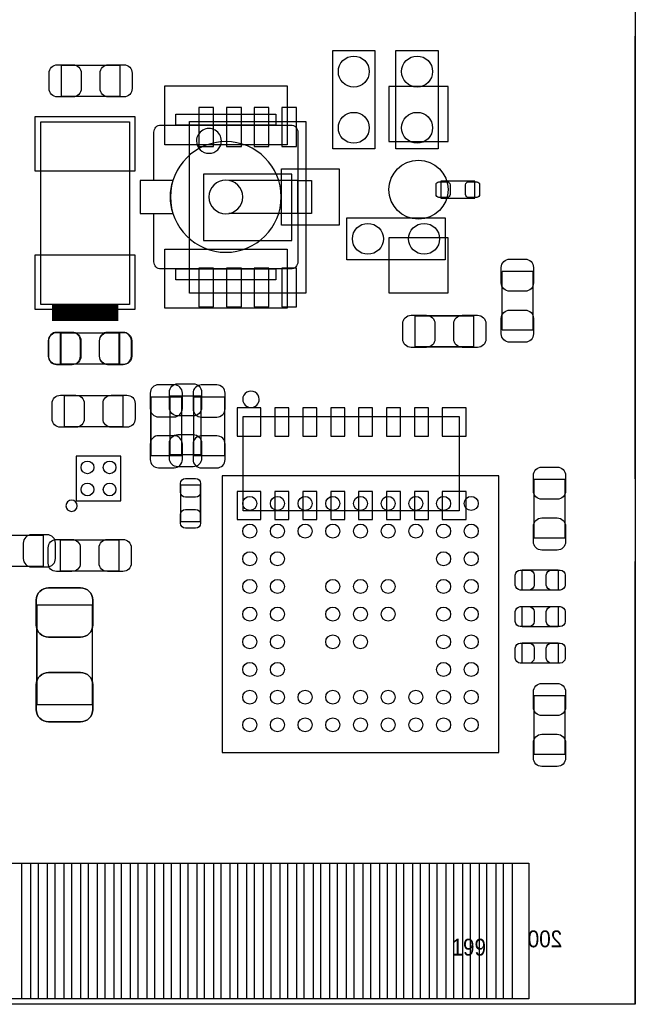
# Model space of a CAD drawing. Extents: x -31 to 84, y -5 to 52.
# Tile 10 of 14: x 56 to 68, y 0 to 18. Entities that reach past the tile are written whole.
import ezdxf

# ---------------------------------------------------------------- set-up
doc = ezdxf.new("R2010")
doc.units = 0
for name, color, linetype in [('BG_OUTLINE', 231, 'CONTINUOUS'), ('PG_ASSEMBLY_BOTTOM', 253, 'CONTINUOUS'), ('PG_ASSEMBLY_TOP', 7, 'CONTINUOUS'), ('PIN_BOTTOM', 253, 'CONTINUOUS'), ('PIN_TOP', 7, 'CONTINUOUS')]:
    doc.layers.add(name, color=color, linetype=linetype)

msp = doc.modelspace()

# ---------------------------------------------------------------- linework, layer by layer
at = {"layer": 'BG_OUTLINE'}
msp.add_lwpolyline([(67.59956, 21.99894, 0.414214), (65.60058, 19.99996, 0.414214), (67.59956, 18.00098), (67.59956, 0), (16.74876, 0), (16.74876, 3.50012, 0.414214), (16.25092, 4.0005, 0.414214), (15.75054, 3.50012), (15.75054, 0), (0, 0), (0, 18.00098, 0.414214), (1.99898, 19.99996, 0.414214), (0, 21.99894), (-0.000508, 32.994092), (67.59956, 32.994092)], format="xyb", close=True, dxfattribs=at)
for points in [[(67.59956, 16.492982), (67.59956, 17.49298)], [(67.59956, 9.492996), (67.59956, 17.49298)], [(67.59956, 9.492996), (67.59956, 10.492994)], [(67.59956, 6.999986), (67.59956, 7.999984)], [(67.59956, 0), (67.59956, 7.999984)], [(67.59956, 0), (67.59956, 0.999998)]]:
    msp.add_lwpolyline(points, dxfattribs=at)
at = {"layer": 'PG_ASSEMBLY_BOTTOM'}
for points in [[(59.54903, 12.853416), (59.54903, 15.952216)], [(59.54903, 15.952216), (61.64707, 15.952216)], [(61.64707, 15.952216), (61.64707, 12.853416)], [(61.64707, 12.853416), (59.54903, 12.853416)]]:
    msp.add_lwpolyline(points, dxfattribs=at)
msp.add_lwpolyline([(60.122562, 15.602712, 1), (59.673538, 15.60292, 1)], format="xyb", close=True, dxfattribs=at)
at = {"layer": 'PG_ASSEMBLY_BOTTOM', "const_width": 0.024892}
for points in [[(58.276998, 12.133072), (57.216802, 12.133072)], [(57.216802, 12.133072), (57.216802, 11.573256)], [(58.276998, 11.573256), (58.276998, 12.133072)], [(57.216802, 11.573256), (58.276998, 11.573256)], [(58.848498, 10.975848), (58.848498, 9.915652)], [(59.408314, 10.975848), (58.848498, 10.975848)], [(59.408314, 9.915652), (59.408314, 10.975848)], [(59.620658, 10.972546), (59.620658, 9.91235)], [(60.180474, 10.972546), (59.620658, 10.972546)], [(60.180474, 9.91235), (60.180474, 10.972546)], [(58.848498, 9.915652), (59.408314, 9.915652)], [(59.620658, 9.91235), (60.180474, 9.91235)], [(56.905398, 8.475472), (55.845202, 8.475472)], [(56.905398, 7.915656), (56.905398, 8.475472)], [(55.845202, 7.915656), (56.905398, 7.915656)], [(57.789826, 7.215886), (56.789574, 7.215886)], [(56.789574, 7.215886), (56.789574, 5.416042)], [(57.789826, 5.416042), (57.789826, 7.215886)], [(56.789574, 5.416042), (57.789826, 5.416042)]]:
    msp.add_lwpolyline(points, dxfattribs=at)
at = {"layer": 'PG_ASSEMBLY_BOTTOM'}
msp.add_lwpolyline([(60.807092, 10.932668, 1.000127), (60.508134, 10.932414, 0.999873), (60.807092, 10.932668)], format="xyb", dxfattribs=at)
msp.add_lwpolyline([(60.5155, 10.619994), (64.41694, 10.619994), (64.41694, 8.918194), (60.5155, 8.918194)], close=True, dxfattribs=at)
at = {"layer": 'PG_ASSEMBLY_TOP'}
for points in [[(62.133988, 15.45844), (62.133988, 17.23644)], [(62.133988, 17.23644), (62.895988, 17.23644)], [(62.895988, 17.23644), (62.895988, 15.45844)], [(63.276988, 17.23644), (64.038988, 17.23644)], [(63.276988, 15.45844), (63.276988, 17.23644)], [(64.038988, 17.23644), (64.038988, 15.45844)], [(59.030616, 15.889732), (61.37656, 15.889732)], [(58.903616, 14.889734), (58.903616, 15.762732)], [(61.50356, 15.762732), (61.50356, 13.416788)], [(62.895988, 15.45844), (62.133988, 15.45844)], [(64.038988, 15.45844), (63.276988, 15.45844)], [(61.50356, 14.889734), (60.25769, 14.889734)], [(58.903616, 13.416788), (58.903616, 14.289786)], [(61.50356, 14.289786), (60.25769, 14.289786)], [(62.387988, 13.45184), (62.387988, 14.21384)], [(62.387988, 14.21384), (64.165988, 14.21384)], [(64.165988, 14.21384), (64.165988, 13.45184)], [(64.165988, 13.45184), (62.387988, 13.45184)], [(61.37656, 13.289788), (59.030616, 13.289788)], [(60.135516, 9.550908), (60.135516, 4.550664)], [(65.13576, 9.550908), (60.135516, 9.550908)], [(65.13576, 4.550664), (65.13576, 9.550908)], [(60.135516, 4.550664), (65.13576, 4.550664)]]:
    msp.add_lwpolyline(points, dxfattribs=at)
for points, const_width in [([(57.23128, 16.967962), (58.291476, 16.967962)], 0.024892), ([(57.23128, 16.408146), (57.23128, 16.967962)], 0.024892), ([(58.291476, 16.967962), (58.291476, 16.408146)], 0.024892), ([(58.291476, 16.408146), (57.23128, 16.408146)], 0.024892), ([(65.189862, 12.18565), (65.189862, 13.245846)], 0.024892), ([(65.189862, 13.245846), (65.749678, 13.245846)], 0.024892), ([(65.749678, 13.245846), (65.749678, 12.18565)], 0.024892), ([(57.0611, 12.497816), (58.25998, 12.497816)], 0.29972), ([(63.619888, 11.881358), (63.619888, 12.441174)], 0.024892), ([(63.619888, 12.441174), (64.680084, 12.441174)], 0.024892), ([(64.680084, 12.441174), (64.680084, 11.881358)], 0.024892), ([(57.224168, 12.132564), (58.284364, 12.132564)], 0.024892), ([(57.224168, 11.572748), (57.224168, 12.132564)], 0.024892), ([(58.284364, 12.132564), (58.284364, 11.572748)], 0.024892), ([(65.749678, 12.18565), (65.189862, 12.18565)], 0.024892), ([(64.680084, 11.881358), (63.619888, 11.881358)], 0.024892), ([(58.284364, 11.572748), (57.224168, 11.572748)], 0.024892), ([(57.284874, 10.997438), (58.34507, 10.997438)], 0.024892), ([(57.284874, 10.437622), (57.284874, 10.997438)], 0.024892), ([(58.34507, 10.997438), (58.34507, 10.437622)], 0.024892), ([(59.195462, 9.934448), (59.195462, 10.994644)], 0.024892), ([(59.195462, 10.994644), (59.755278, 10.994644)], 0.024892), ([(59.755278, 10.994644), (59.755278, 9.934448)], 0.024892), ([(58.34507, 10.437622), (57.284874, 10.437622)], 0.024892), ([(59.755278, 9.934448), (59.195462, 9.934448)], 0.024892), ([(65.770506, 8.428482), (65.770506, 9.488678)], 0.024892), ([(65.770506, 9.488678), (66.330322, 9.488678)], 0.024892), ([(66.330322, 9.488678), (66.330322, 8.428482)], 0.024892), ([(59.385454, 8.722106), (59.385454, 9.381998)], 0.024892), ([(59.385454, 9.381998), (59.745626, 9.381998)], 0.024892), ([(59.745626, 9.381998), (59.745626, 8.722106)], 0.024892), ([(59.745626, 8.722106), (59.385454, 8.722106)], 0.024892), ([(57.21477, 8.391652), (58.274966, 8.391652)], 0.024892), ([(57.21477, 7.831836), (57.21477, 8.391652)], 0.024892), ([(58.274966, 8.391652), (58.274966, 7.831836)], 0.024892), ([(66.330322, 8.428482), (65.770506, 8.428482)], 0.024892), ([(58.274966, 7.831836), (57.21477, 7.831836)], 0.024892), ([(65.552066, 7.846568), (66.211958, 7.846568)], 0.024892), ([(65.552066, 7.486396), (65.552066, 7.846568)], 0.024892), ([(66.211958, 7.846568), (66.211958, 7.486396)], 0.024892), ([(66.211958, 7.486396), (65.552066, 7.486396)], 0.024892), ([(56.789574, 5.416042), (56.789574, 7.215886)], 0.024892), ([(56.789574, 7.215886), (57.789826, 7.215886)], 0.024892), ([(57.789826, 7.215886), (57.789826, 5.416042)], 0.024892), ([(65.552066, 7.186676), (66.211958, 7.186676)], 0.024892), ([(65.552066, 6.826504), (65.552066, 7.186676)], 0.024892), ([(66.211958, 7.186676), (66.211958, 6.826504)], 0.024892), ([(66.211958, 6.826504), (65.552066, 6.826504)], 0.024892), ([(65.552066, 6.526784), (66.211958, 6.526784)], 0.024892), ([(65.552066, 6.166612), (65.552066, 6.526784)], 0.024892), ([(66.211958, 6.526784), (66.211958, 6.166612)], 0.024892), ([(66.211958, 6.166612), (65.552066, 6.166612)], 0.024892), ([(65.770506, 4.51866), (65.770506, 5.578856)], 0.024892), ([(65.770506, 5.578856), (66.330322, 5.578856)], 0.024892), ([(66.330322, 5.578856), (66.330322, 4.51866)], 0.024892), ([(57.789826, 5.416042), (56.789574, 5.416042)], 0.024892), ([(66.330322, 4.51866), (65.770506, 4.51866)], 0.024892)]:
    msp.add_lwpolyline(points, dxfattribs=dict(at, const_width=const_width))
for points in [[(61.105288, 15.889732), (59.301888, 15.889732), (59.301888, 16.08836), (61.105288, 16.08836)], [(58.46064, 12.647676), (56.86044, 12.647676), (56.86044, 15.949676), (58.46064, 15.949676)], [(61.752988, 14.289786), (61.50356, 14.289786), (61.50356, 14.889734), (61.752988, 14.889734)], [(64.089788, 14.87678), (64.089788, 14.5669), (64.699388, 14.5669), (64.699388, 14.87678)], [(61.105288, 13.09116), (59.301888, 13.09116), (59.301888, 13.289788), (61.105288, 13.289788)], [(58.30824, 9.906762), (57.498234, 9.906762), (57.498234, 9.096756), (58.30824, 9.096756)]]:
    msp.add_lwpolyline(points, close=True, dxfattribs=at)
for points in [[(58.903616, 15.762732, -0.414214), (59.030616, 15.889732)], [(61.37656, 15.889732, -0.414214), (61.50356, 15.762732)], [(61.203586, 14.58976, 1), (59.20359, 14.58976, 1), (61.203586, 14.58976)], [(60.508388, 14.58976, 1), (59.898788, 14.58976, 1), (60.508388, 14.58976)], [(59.030616, 13.289788, -0.414214), (58.903616, 13.416788)], [(61.50356, 13.416788, -0.414214), (61.37656, 13.289788)], [(57.518808, 9.008364, 1), (57.315608, 9.008364, 1), (57.518808, 9.008364)]]:
    msp.add_lwpolyline(points, format="xyb", dxfattribs=at)
msp.add_lwpolyline([(59.249818, 14.889734), (58.654188, 14.889734), (58.654188, 14.289786), (59.249818, 14.289786, -0.076601), (59.20359, 14.58976, -0.076974)], format="xyb", close=True, dxfattribs=at)
at = {"layer": 'PIN_BOTTOM'}
for points in [[(63.149988, 16.58493), (63.149988, 15.59433), (64.216788, 15.59433), (64.216788, 16.58493)], [(59.98337, 16.203676), (59.71413, 16.203676), (59.71413, 15.502636), (59.98337, 15.502636)], [(60.48375, 16.203676), (60.21451, 16.203676), (60.21451, 15.502636), (60.48375, 15.502636)], [(60.98159, 16.203676), (60.71235, 16.203676), (60.71235, 15.502636), (60.98159, 15.502636)], [(61.48197, 16.203676), (61.21273, 16.203676), (61.21273, 15.502636), (61.48197, 15.502636)], [(61.39815, 13.803376), (61.39815, 15.002256), (59.79795, 15.002256), (59.79795, 13.803376)], [(63.149988, 13.84935), (63.149988, 12.85875), (64.216788, 12.85875), (64.216788, 13.84935)], [(59.98337, 13.302996), (59.71413, 13.302996), (59.71413, 12.601956), (59.98337, 12.601956)], [(60.48375, 13.302996), (60.21451, 13.302996), (60.21451, 12.601956), (60.48375, 12.601956)], [(60.98159, 13.302996), (60.71235, 13.302996), (60.71235, 12.601956), (60.98159, 12.601956)], [(61.48197, 13.302996), (61.21273, 13.302996), (61.21273, 12.601956), (61.48197, 12.601956)], [(60.83808, 10.269474), (60.83808, 10.777474), (60.40628, 10.777474), (60.40628, 10.269474)], [(61.08954, 10.777474), (61.08954, 10.269474), (61.34354, 10.269474), (61.34354, 10.777474)], [(61.59246, 10.777474), (61.59246, 10.269474), (61.84646, 10.269474), (61.84646, 10.777474)], [(62.09792, 10.777474), (62.09792, 10.269474), (62.35192, 10.269474), (62.35192, 10.777474)], [(62.60084, 10.777474), (62.60084, 10.269474), (62.85484, 10.269474), (62.85484, 10.777474)], [(63.1063, 10.777474), (63.1063, 10.269474), (63.3603, 10.269474), (63.3603, 10.777474)], [(63.60922, 10.777474), (63.60922, 10.269474), (63.86322, 10.269474), (63.86322, 10.777474)], [(64.54394, 10.269474), (64.54394, 10.777474), (64.11214, 10.777474), (64.11214, 10.269474)], [(60.40628, 9.268714), (60.40628, 8.760714), (60.83808, 8.760714), (60.83808, 9.268714)], [(61.08954, 9.268714), (61.08954, 8.760714), (61.34354, 8.760714), (61.34354, 9.268714)], [(61.59246, 9.268714), (61.59246, 8.760714), (61.84646, 8.760714), (61.84646, 9.268714)], [(62.09792, 9.268714), (62.09792, 8.760714), (62.35192, 8.760714), (62.35192, 9.268714)], [(62.60084, 9.268714), (62.60084, 8.760714), (62.85484, 8.760714), (62.85484, 9.268714)], [(63.1063, 9.268714), (63.1063, 8.760714), (63.3603, 8.760714), (63.3603, 9.268714)], [(63.60922, 9.268714), (63.60922, 8.760714), (63.86322, 8.760714), (63.86322, 9.268714)], [(64.11214, 9.268714), (64.11214, 8.760714), (64.54394, 8.760714), (64.54394, 9.268714)], [(56.220868, 0.100076), (56.220868, 2.549906), (56.678068, 2.549906), (56.678068, 0.100076)], [(56.820816, 0.100076), (56.820816, 2.549906), (57.278016, 2.549906), (57.278016, 0.100076)], [(57.421018, 0.100076), (57.421018, 2.549906), (57.878218, 2.549906), (57.878218, 0.100076)], [(58.020966, 0.100076), (58.020966, 2.549906), (58.478166, 2.549906), (58.478166, 0.100076)], [(58.620914, 0.100076), (58.620914, 2.549906), (59.078114, 2.549906), (59.078114, 0.100076)], [(59.220862, 0.100076), (59.220862, 2.549906), (59.678062, 2.549906), (59.678062, 0.100076)], [(59.82081, 0.100076), (59.82081, 2.549906), (60.27801, 2.549906), (60.27801, 0.100076)], [(60.421012, 0.100076), (60.421012, 2.549906), (60.878212, 2.549906), (60.878212, 0.100076)], [(61.02096, 0.100076), (61.02096, 2.549906), (61.47816, 2.549906), (61.47816, 0.100076)], [(61.620908, 0.100076), (61.620908, 2.549906), (62.078108, 2.549906), (62.078108, 0.100076)], [(62.220856, 0.100076), (62.220856, 2.549906), (62.678056, 2.549906), (62.678056, 0.100076)], [(62.820804, 0.100076), (62.820804, 2.549906), (63.278004, 2.549906), (63.278004, 0.100076)], [(63.421006, 0.100076), (63.421006, 2.549906), (63.878206, 2.549906), (63.878206, 0.100076)], [(64.020954, 0.100076), (64.020954, 2.549906), (64.478154, 2.549906), (64.478154, 0.100076)], [(64.620902, 0.100076), (64.620902, 2.549906), (65.078102, 2.549906), (65.078102, 0.100076)], [(65.22085, 0.100076), (65.22085, 2.549906), (65.67805, 2.549906), (65.67805, 0.100076)]]:
    msp.add_lwpolyline(points, close=True, dxfattribs=at)
for points in [[(57.146952, 11.563096), (57.42686, 11.563096, 0.414846), (57.576974, 11.71321), (57.576974, 11.993118, 0.414846), (57.42686, 12.143232), (57.146952, 12.143232, 0.414846), (56.996838, 11.993118), (56.996838, 11.71321, 0.414846)], [(58.346848, 12.143232), (58.06694, 12.143232, 0.414846), (57.916826, 11.993118), (57.916826, 11.71321, 0.414846), (58.06694, 11.563096), (58.346848, 11.563096, 0.414846), (58.496962, 11.71321), (58.496962, 11.993118, 0.414846)], [(58.838338, 11.045698), (58.838338, 10.76579, 0.414846), (58.988452, 10.615676), (59.26836, 10.615676, 0.414846), (59.418474, 10.76579), (59.418474, 11.045698, 0.414846), (59.26836, 11.195812), (58.988452, 11.195812, 0.414846)], [(59.610498, 11.042396), (59.610498, 10.762488, 0.414846), (59.760612, 10.612374), (60.04052, 10.612374, 0.414846), (60.190634, 10.762488), (60.190634, 11.042396, 0.414846), (60.04052, 11.19251), (59.760612, 11.19251, 0.414846)], [(59.418474, 9.845802), (59.418474, 10.12571, 0.414846), (59.26836, 10.275824), (58.988452, 10.275824, 0.414846), (58.838338, 10.12571), (58.838338, 9.845802, 0.414846), (58.988452, 9.695688), (59.26836, 9.695688, 0.414846)], [(60.190634, 9.8425), (60.190634, 10.122408, 0.414846), (60.04052, 10.272522), (59.760612, 10.272522, 0.414846), (59.610498, 10.122408), (59.610498, 9.8425, 0.414846), (59.760612, 9.692386), (60.04052, 9.692386, 0.414846)], [(56.975248, 8.485632), (56.69534, 8.485632, 0.414846), (56.545226, 8.335518), (56.545226, 8.05561, 0.414846), (56.69534, 7.905496), (56.975248, 7.905496, 0.414846), (57.125362, 8.05561), (57.125362, 8.335518, 0.414846)], [(56.779668, 7.306056), (56.779668, 6.855968, 0.414414), (56.999632, 6.636004), (57.579768, 6.636004, 0.414414), (57.799732, 6.855968), (57.799732, 7.306056, 0.414414), (57.579768, 7.52602), (56.999632, 7.52602, 0.414414)], [(57.799732, 5.325872), (57.799732, 5.77596, 0.414414), (57.579768, 5.995924), (56.999632, 5.995924, 0.414414), (56.779668, 5.77596), (56.779668, 5.325872, 0.414414), (56.999632, 5.105908), (57.579768, 5.105908, 0.414414)]]:
    msp.add_lwpolyline(points, format="xyb", close=True, dxfattribs=at)
msp.add_circle((63.683388, 14.72184), 0.5334, dxfattribs=at)
at = {"layer": 'PIN_TOP'}
for points in [[(57.16143, 16.978122), (57.441338, 16.978122, -0.414846), (57.591452, 16.828008), (57.591452, 16.5481, -0.414846), (57.441338, 16.397986), (57.16143, 16.397986, -0.414846), (57.011316, 16.5481), (57.011316, 16.828008, -0.414846)], [(58.361326, 16.397986), (58.081418, 16.397986, -0.414846), (57.931304, 16.5481), (57.931304, 16.828008, -0.414846), (58.081418, 16.978122), (58.361326, 16.978122, -0.414846), (58.51144, 16.828008), (58.51144, 16.5481, -0.414846)], [(64.254888, 14.63294, -0.414214), (64.204088, 14.58214), (64.051688, 14.58214, -0.414214), (64.000888, 14.63294), (64.000888, 14.81074, -0.414214), (64.051688, 14.86154), (64.204088, 14.86154, -0.414214), (64.254888, 14.81074)], [(64.788288, 14.63294, -0.414214), (64.737488, 14.58214), (64.585088, 14.58214, -0.414214), (64.534288, 14.63294), (64.534288, 14.81074, -0.414214), (64.585088, 14.86154), (64.737488, 14.86154, -0.414214), (64.788288, 14.81074)], [(65.759838, 13.315696), (65.759838, 13.035788, -0.414846), (65.609724, 12.885674), (65.329816, 12.885674, -0.414846), (65.179702, 13.035788), (65.179702, 13.315696, -0.414846), (65.329816, 13.46581), (65.609724, 13.46581, -0.414846)], [(65.179702, 12.1158), (65.179702, 12.395708, -0.414846), (65.329816, 12.545822), (65.609724, 12.545822, -0.414846), (65.759838, 12.395708), (65.759838, 12.1158, -0.414846), (65.609724, 11.965686), (65.329816, 11.965686, -0.414846)], [(63.550038, 12.451334), (63.829946, 12.451334, -0.414846), (63.98006, 12.30122), (63.98006, 12.021312, -0.414846), (63.829946, 11.871198), (63.550038, 11.871198, -0.414846), (63.399924, 12.021312), (63.399924, 12.30122, -0.414846)], [(64.749934, 11.871198), (64.470026, 11.871198, -0.414846), (64.319912, 12.021312), (64.319912, 12.30122, -0.414846), (64.470026, 12.451334), (64.749934, 12.451334, -0.414846), (64.900048, 12.30122), (64.900048, 12.021312, -0.414846)], [(57.154318, 12.142724), (57.434226, 12.142724, -0.414846), (57.58434, 11.99261), (57.58434, 11.712702, -0.414846), (57.434226, 11.562588), (57.154318, 11.562588, -0.414846), (57.004204, 11.712702), (57.004204, 11.99261, -0.414846)], [(58.354214, 11.562588), (58.074306, 11.562588, -0.414846), (57.924192, 11.712702), (57.924192, 11.99261, -0.414846), (58.074306, 12.142724), (58.354214, 12.142724, -0.414846), (58.504328, 11.99261), (58.504328, 11.712702, -0.414846)], [(59.765438, 11.064494), (59.765438, 10.784586, -0.414846), (59.615324, 10.634472), (59.335416, 10.634472, -0.414846), (59.185302, 10.784586), (59.185302, 11.064494, -0.414846), (59.335416, 11.214608), (59.615324, 11.214608, -0.414846)], [(57.215024, 11.007598), (57.494932, 11.007598, -0.414846), (57.645046, 10.857484), (57.645046, 10.577576, -0.414846), (57.494932, 10.427462), (57.215024, 10.427462, -0.414846), (57.06491, 10.577576), (57.06491, 10.857484, -0.414846)], [(58.41492, 10.427462), (58.135012, 10.427462, -0.414846), (57.984898, 10.577576), (57.984898, 10.857484, -0.414846), (58.135012, 11.007598), (58.41492, 11.007598, -0.414846), (58.565034, 10.857484), (58.565034, 10.577576, -0.414846)], [(59.185302, 9.864598), (59.185302, 10.144506, -0.414846), (59.335416, 10.29462), (59.615324, 10.29462, -0.414846), (59.765438, 10.144506), (59.765438, 9.864598, -0.414846), (59.615324, 9.714484), (59.335416, 9.714484, -0.414846)], [(66.340482, 9.558528), (66.340482, 9.27862, -0.414846), (66.190368, 9.128506), (65.91046, 9.128506, -0.414846), (65.760346, 9.27862), (65.760346, 9.558528, -0.414846), (65.91046, 9.708642), (66.190368, 9.708642, -0.414846)], [(59.745626, 9.41197), (59.745626, 9.25195, -0.413587), (59.655456, 9.162034), (59.475624, 9.162034, -0.413587), (59.385454, 9.25195), (59.385454, 9.41197, -0.413587), (59.475624, 9.501886), (59.655456, 9.501886, -0.413587)], [(59.385454, 8.692134), (59.385454, 8.852154, -0.413587), (59.475624, 8.94207), (59.655456, 8.94207, -0.413587), (59.745626, 8.852154), (59.745626, 8.692134, -0.413587), (59.655456, 8.602218), (59.475624, 8.602218, -0.413587)], [(65.760346, 8.358632), (65.760346, 8.63854, -0.414846), (65.91046, 8.788654), (66.190368, 8.788654, -0.414846), (66.340482, 8.63854), (66.340482, 8.358632, -0.414846), (66.190368, 8.208518), (65.91046, 8.208518, -0.414846)], [(57.14492, 8.401812), (57.424828, 8.401812, -0.414846), (57.574942, 8.251698), (57.574942, 7.97179, -0.414846), (57.424828, 7.821676), (57.14492, 7.821676, -0.414846), (56.994806, 7.97179), (56.994806, 8.251698, -0.414846)], [(58.344816, 7.821676), (58.064908, 7.821676, -0.414846), (57.914794, 7.97179), (57.914794, 8.251698, -0.414846), (58.064908, 8.401812), (58.344816, 8.401812, -0.414846), (58.49493, 8.251698), (58.49493, 7.97179, -0.414846)], [(65.522094, 7.846568), (65.682114, 7.846568, -0.413587), (65.77203, 7.756398), (65.77203, 7.576566, -0.413587), (65.682114, 7.486396), (65.522094, 7.486396, -0.413587), (65.432178, 7.576566), (65.432178, 7.756398, -0.413587)], [(66.24193, 7.486396), (66.08191, 7.486396, -0.413587), (65.991994, 7.576566), (65.991994, 7.756398, -0.413587), (66.08191, 7.846568), (66.24193, 7.846568, -0.413587), (66.331846, 7.756398), (66.331846, 7.576566, -0.413587)], [(57.799732, 7.306056), (57.799732, 6.855968, -0.414414), (57.579768, 6.636004), (56.999632, 6.636004, -0.414414), (56.779668, 6.855968), (56.779668, 7.306056, -0.414414), (56.999632, 7.52602), (57.579768, 7.52602, -0.414414)], [(65.522094, 7.186676), (65.682114, 7.186676, -0.413587), (65.77203, 7.096506), (65.77203, 6.916674, -0.413587), (65.682114, 6.826504), (65.522094, 6.826504, -0.413587), (65.432178, 6.916674), (65.432178, 7.096506, -0.413587)], [(66.24193, 6.826504), (66.08191, 6.826504, -0.413587), (65.991994, 6.916674), (65.991994, 7.096506, -0.413587), (66.08191, 7.186676), (66.24193, 7.186676, -0.413587), (66.331846, 7.096506), (66.331846, 6.916674, -0.413587)], [(65.522094, 6.526784), (65.682114, 6.526784, -0.413587), (65.77203, 6.436614), (65.77203, 6.256782, -0.413587), (65.682114, 6.166612), (65.522094, 6.166612, -0.413587), (65.432178, 6.256782), (65.432178, 6.436614, -0.413587)], [(66.24193, 6.166612), (66.08191, 6.166612, -0.413587), (65.991994, 6.256782), (65.991994, 6.436614, -0.413587), (66.08191, 6.526784), (66.24193, 6.526784, -0.413587), (66.331846, 6.436614), (66.331846, 6.256782, -0.413587)], [(56.779668, 5.325872), (56.779668, 5.77596, -0.414414), (56.999632, 5.995924), (57.579768, 5.995924, -0.414414), (57.799732, 5.77596), (57.799732, 5.325872, -0.414414), (57.579768, 5.105908), (56.999632, 5.105908, -0.414414)], [(66.340482, 5.648706), (66.340482, 5.368798, -0.414846), (66.190368, 5.218684), (65.91046, 5.218684, -0.414846), (65.760346, 5.368798), (65.760346, 5.648706, -0.414846), (65.91046, 5.79882), (66.190368, 5.79882, -0.414846)], [(65.760346, 4.44881), (65.760346, 4.728718, -0.414846), (65.91046, 4.878832), (66.190368, 4.878832, -0.414846), (66.340482, 4.728718), (66.340482, 4.44881, -0.414846), (66.190368, 4.298696), (65.91046, 4.298696, -0.414846)]]:
    msp.add_lwpolyline(points, format="xyb", close=True, dxfattribs=at)
for points in [[(61.308488, 15.531338), (59.098688, 15.531338), (59.098688, 16.598138), (61.308488, 16.598138)], [(58.56224, 15.053056), (56.75884, 15.053056), (56.75884, 16.043656), (58.56224, 16.043656)], [(62.249304, 14.08176), (61.207904, 14.08176), (61.207904, 15.09776), (62.249304, 15.09776)], [(58.56224, 12.553696), (56.75884, 12.553696), (56.75884, 13.544296), (58.56224, 13.544296)], [(61.308488, 12.581382), (59.098688, 12.581382), (59.098688, 13.648182), (61.308488, 13.648182)], [(56.520842, 0.100076), (56.520842, 2.549906), (56.978042, 2.549906), (56.978042, 0.100076)], [(57.12079, 0.100076), (57.12079, 2.549906), (57.57799, 2.549906), (57.57799, 0.100076)], [(57.720992, 0.100076), (57.720992, 2.549906), (58.178192, 2.549906), (58.178192, 0.100076)], [(58.32094, 0.100076), (58.32094, 2.549906), (58.77814, 2.549906), (58.77814, 0.100076)], [(58.920888, 0.100076), (58.920888, 2.549906), (59.378088, 2.549906), (59.378088, 0.100076)], [(59.520836, 0.100076), (59.520836, 2.549906), (59.978036, 2.549906), (59.978036, 0.100076)], [(60.120784, 0.100076), (60.120784, 2.549906), (60.577984, 2.549906), (60.577984, 0.100076)], [(60.720986, 0.100076), (60.720986, 2.549906), (61.178186, 2.549906), (61.178186, 0.100076)], [(61.320934, 0.100076), (61.320934, 2.549906), (61.778134, 2.549906), (61.778134, 0.100076)], [(61.920882, 0.100076), (61.920882, 2.549906), (62.378082, 2.549906), (62.378082, 0.100076)], [(62.52083, 0.100076), (62.52083, 2.549906), (62.97803, 2.549906), (62.97803, 0.100076)], [(63.120778, 0.100076), (63.120778, 2.549906), (63.577978, 2.549906), (63.577978, 0.100076)], [(63.72098, 0.100076), (63.72098, 2.549906), (64.17818, 2.549906), (64.17818, 0.100076)], [(64.320928, 0.100076), (64.320928, 2.549906), (64.778128, 2.549906), (64.778128, 0.100076)], [(64.920876, 0.100076), (64.920876, 2.549906), (65.378076, 2.549906), (65.378076, 0.100076)]]:
    msp.add_lwpolyline(points, close=True, dxfattribs=at)
for centre, radius in [((62.514988, 16.85544), 0.2794), ((63.657988, 16.85544), 0.2794), ((62.514988, 15.83944), 0.2794), ((63.657988, 15.83944), 0.2794), ((62.768988, 13.83284), 0.2794), ((63.784988, 13.83284), 0.2794), ((57.704736, 9.703054), 0.115062), ((58.104532, 9.703054), 0.115062), ((57.704736, 9.303258), 0.115062), ((58.104532, 9.303258), 0.115062), ((60.635642, 9.050782), 0.127), ((61.135514, 9.050782), 0.127), ((61.63564, 9.050782), 0.127), ((62.135512, 9.050782), 0.127), ((62.635638, 9.050782), 0.127), ((63.135764, 9.050782), 0.127), ((63.635636, 9.050782), 0.127), ((64.135762, 9.050782), 0.127), ((64.635634, 9.050782), 0.127), ((60.635642, 8.55091), 0.127), ((61.135514, 8.55091), 0.127), ((61.63564, 8.55091), 0.127), ((62.135512, 8.55091), 0.127), ((62.635638, 8.55091), 0.127), ((63.135764, 8.55091), 0.127), ((63.635636, 8.55091), 0.127), ((64.135762, 8.55091), 0.127), ((64.635634, 8.55091), 0.127), ((60.635642, 8.050784), 0.127), ((61.135514, 8.050784), 0.127), ((64.135762, 8.050784), 0.127), ((64.635634, 8.050784), 0.127), ((60.635642, 7.550912), 0.127), ((61.135514, 7.550912), 0.127), ((62.135512, 7.550912), 0.127), ((62.635638, 7.550912), 0.127), ((63.135764, 7.550912), 0.127), ((64.135762, 7.550912), 0.127), ((64.635634, 7.550912), 0.127), ((60.635642, 7.050786), 0.127), ((61.135514, 7.050786), 0.127), ((62.135512, 7.050786), 0.127), ((62.635638, 7.050786), 0.127), ((63.135764, 7.050786), 0.127), ((64.135762, 7.050786), 0.127), ((64.635634, 7.050786), 0.127), ((60.635642, 6.55066), 0.127), ((61.135514, 6.55066), 0.127), ((62.135512, 6.55066), 0.127), ((62.635638, 6.55066), 0.127), ((64.135762, 6.55066), 0.127), ((64.635634, 6.55066), 0.127), ((60.635642, 6.050788), 0.127), ((61.135514, 6.050788), 0.127), ((64.135762, 6.050788), 0.127), ((64.635634, 6.050788), 0.127), ((60.635642, 5.550662), 0.127), ((61.135514, 5.550662), 0.127), ((61.63564, 5.550662), 0.127), ((62.135512, 5.550662), 0.127), ((62.635638, 5.550662), 0.127), ((63.135764, 5.550662), 0.127), ((63.635636, 5.550662), 0.127), ((64.135762, 5.550662), 0.127), ((64.635634, 5.550662), 0.127), ((60.635642, 5.05079), 0.127), ((61.135514, 5.05079), 0.127), ((61.63564, 5.05079), 0.127), ((62.135512, 5.05079), 0.127), ((62.635638, 5.05079), 0.127), ((63.135764, 5.05079), 0.127), ((63.635636, 5.05079), 0.127), ((64.135762, 5.05079), 0.127), ((64.635634, 5.05079), 0.127)]:
    msp.add_circle(centre, radius, dxfattribs=at)

# ---------------------------------------------------------------- texts
at = {"layer": 'PG_ASSEMBLY_BOTTOM', "text_generation_flag": 2, "width": 0.916667}
msp.add_text('200', height=0.3048, dxfattribs=at).set_placement((66.279522, 1.02997))
at = {"layer": 'PG_ASSEMBLY_TOP', "width": 0.916667}
msp.add_text('199', height=0.3048, dxfattribs=at).set_placement((64.279526, 0.88011))

doc.saveas('drawing.dxf')
